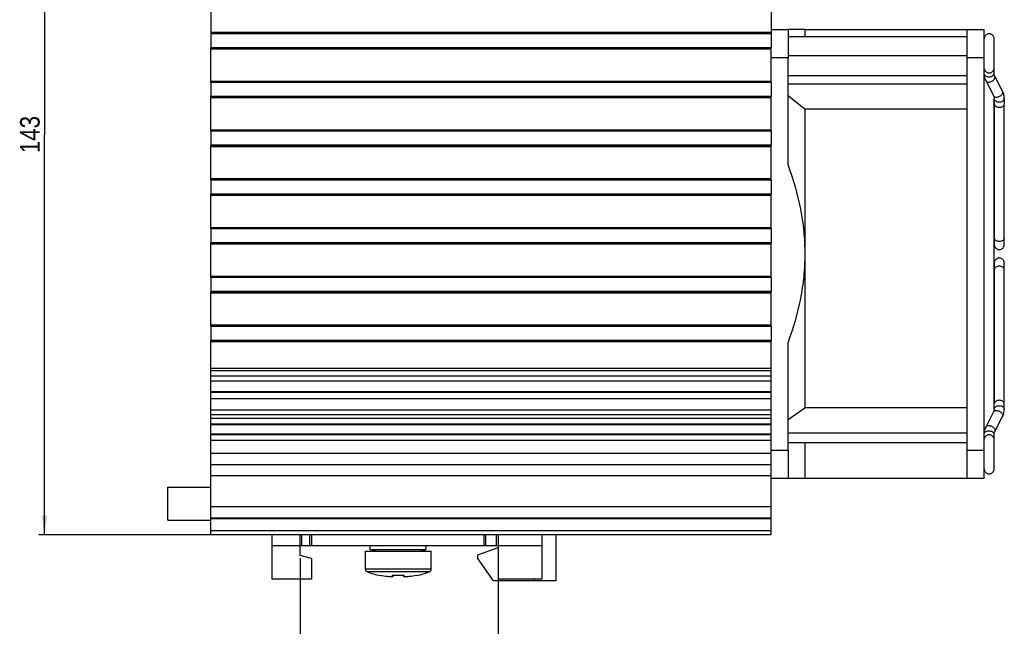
# Model space of a CAD drawing. Header units: millimetres. Extents: x 0 to 594, y 0 to 420.
# Tile 102 of 117: x 204 to 379, y 224 to 332. Entities that reach past the tile are written whole.
import ezdxf

# ---------------------------------------------------------------- set-up
doc = ezdxf.new("R2010")
doc.units = ezdxf.units.MM
doc.header["$LTSCALE"] = 32.67
doc.layers.get('0').update_dxf_attribs({"linetype": 'CONTINUOUS'})
doc.layers.add('3_ALL_AXES', color=7, linetype='CONTINUOUS')
doc.styles.get("Standard").update_dxf_attribs({"font": 'txt', "width": 0.85})
doc.dimstyles.new('DIMSTYLE_6', dxfattribs={"dimtxt": 3.5, "dimasz": 3.5, "dimexe": 1, "dimexo": 0.5, "dimgap": 0.875, "dimtad": 1, "dimdec": 4, "dimdsep": 46, "dimtxsty": 'STANDARD', "dimblk": '_FILLED', "dimblk1": '_FILLED', "dimblk2": '_FILLED', "dimcen": 0.09, "dimadec": 4, "dimazin": 2, "dimtp": 0.15, "dimtm": 0.15, "dimtfac": 1, "dimtdec": 4, "dimtofl": 0, "dimtmove": 0, "dimatfit": 3, "dimldrblk": '_FILLED', "dimfxl": 1, "dimtolj": 1, "dimarcsym": 0})
doc.dimstyles.new('DIMSTYLE_7', dxfattribs={"dimtxt": 3.5, "dimasz": 3.5, "dimexe": 1, "dimexo": 0.5, "dimgap": 0.875, "dimtad": 1, "dimdec": 0, "dimdsep": 46, "dimtxsty": 'STANDARD', "dimblk": '_FILLED', "dimblk1": '_FILLED', "dimblk2": '_FILLED', "dimcen": 0.09, "dimadec": 4, "dimazin": 2, "dimtp": 0.2, "dimtm": 0.2, "dimtfac": 1, "dimtdec": 0, "dimtofl": 0, "dimtmove": 0, "dimatfit": 3, "dimldrblk": '_FILLED', "dimfxl": 1, "dimtolj": 1, "dimarcsym": 0})

# ---------------------------------------------------------------- blocks, each defined once
blk = doc.blocks.new('_FILLED')
at = {"color": 0, "linetype": 'BYBLOCK'}
blk.add_solid([(0, 0), (-1, 0.143), (-1, -0.143)], dxfattribs=at)
blk = doc.blocks.new('*D5')
at = {"color": 2, "linetype": 'CONTINUOUS'}
for p, q in [((289.17, 237.96), (289.17, 216.07)), ((253.82, 236.16), (253.82, 216.07)), ((253.82, 217.07), (271.5, 217.07)), ((289.17, 217.07), (271.5, 217.07))]:
    blk.add_line(p, q, dxfattribs=at)
at = {"color": 2, "linetype": 'CONTINUOUS', "xscale": 3.5, "yscale": 3.5, "zscale": 3.5, "rotation": 180}
blk.add_blockref('_FILLED', (253.82, 217.07), dxfattribs=at)
at = {"color": 2, "linetype": 'CONTINUOUS', "xscale": 3.5, "yscale": 3.5, "zscale": 3.5}
blk.add_blockref('_FILLED', (289.17, 217.07), dxfattribs=at)
at = {"color": 2, "linetype": 'CONTINUOUS', "insert": (271.5, 221.45), "char_height": 3.5, "width": 18, "attachment_point": 2, "line_spacing_factor": 0.9}
blk.add_mtext('35.35', dxfattribs=at)
blk = doc.blocks.new('*D6')
at = {"color": 2, "linetype": 'CONTINUOUS'}
for p, q in [((240.91, 383.11), (207.19, 383.11)), ((208.19, 383.11), (208.19, 311.73)), ((208.19, 240.34), (208.19, 311.73)), ((337.37, 240.34), (207.19, 240.34))]:
    blk.add_line(p, q, dxfattribs=at)
at = {"color": 2, "linetype": 'CONTINUOUS', "xscale": 3.5, "yscale": 3.5, "zscale": 3.5}
for p, rotation in [((208.19, 383.11), 90), ((208.19, 240.34), 270)]:
    blk.add_blockref('_FILLED', p, dxfattribs=dict(at, rotation=rotation))
at = {"color": 2, "linetype": 'CONTINUOUS', "insert": (203.82, 311.73), "char_height": 3.5, "width": 10.875, "attachment_point": 2, "rotation": 90, "line_spacing_factor": 0.9}
blk.add_mtext('143', dxfattribs=at)

msp = doc.modelspace()

# ---------------------------------------------------------------- linework, layer by layer
at = {"color": 7, "linetype": 'CONTINUOUS'}
for p, q in [((343.87239, 330.46807), (340.87247, 330.46807)), ((375.87247, 250.46807), (375.87247, 330.46807)), ((377.66383, 323.61833), (377.66383, 328.80667)), ((340.87247, 306.24781), (340.87247, 325.46807)), ((377.64247, 322.67653), (377.64247, 323.48229)), ((377.65785, 323.52322), (377.66383, 323.62947)), ((377.64247, 322.67653), (377.64247, 322.67661)), ((379.15042, 319.48677), (377.77168, 322.16531)), ((376.17008, 321.35543), (377.5488, 318.6769)), ((377.67247, 318.18792), (377.67247, 317.23465)), ((379.47247, 318.18792), (379.47247, 317.23465)), ((377.67614, 317.23465), (377.67614, 292.12493)), ((379.46881, 292.12493), (379.46881, 317.23465)), ((343.87247, 290.46831), (343.87239, 263.02839)), ((377.67614, 288.81122), (377.67614, 263.70149)), ((379.46881, 263.70149), (379.46881, 288.81122)), ((340.87247, 255.46807), (340.87247, 274.68834)), ((377.67247, 262.74823), (377.67247, 263.70149)), ((379.47247, 262.74823), (379.47247, 263.70149)), ((340.87247, 260.90503), (343.87239, 263.02839)), ((372.87247, 263.02839), (343.87239, 263.02839)), ((377.5488, 262.25925), (376.17008, 259.58072)), ((377.77168, 258.77083), (379.15042, 261.44938)), ((340.87247, 258.52159), (372.87247, 258.52159)), ((340.87247, 256.8255), (372.87247, 256.8255)), ((343.87239, 256.8255), (343.87247, 250.46807)), ((377.64247, 257.45385), (377.64247, 258.25962)), ((377.66383, 257.30667), (377.65785, 257.41292)), ((377.66383, 252.12947), (377.66383, 257.31782)), ((340.87247, 250.46807), (343.87239, 250.46807)), ((230.22247, 242.95778), (230.22247, 248.85778)), ((230.22247, 248.85778), (237.87247, 248.85778)), ((230.22247, 242.95778), (237.87247, 242.95778)), ((248.82247, 232.45778), (248.82247, 240.34307)), ((253.82247, 236.65778), (253.82247, 240.34307)), ((254.12247, 238.45778), (254.12247, 240.34307)), ((255.52247, 238.45778), (255.52247, 240.34307)), ((255.82247, 240.34307), (255.82247, 238.45778)), ((286.67247, 238.45778), (286.67247, 240.34307)), ((286.97247, 238.45778), (286.97247, 240.34307)), ((288.87247, 238.45778), (288.87247, 240.34307)), ((289.17247, 240.34307), (289.17247, 232.45778)), ((296.92247, 240.34307), (296.92247, 232.45778)), ((299.52247, 232.15778), (299.52247, 240.34307)), ((285.52247, 236.7566), (289.17247, 238.08509)), ((255.82247, 236.12188), (253.82247, 236.65778)), ((255.82247, 236.12188), (255.82247, 232.45778)), ((285.52247, 236.1566), (285.52247, 236.7566)), ((288.32247, 232.15778), (285.52247, 236.1566)), ((255.82247, 232.45778), (248.82247, 232.45778)), ((268.06017, 233.10442), (268.07532, 233.13065)), ((270.3793, 232.96479), (270.53399, 233.12051)), ((272.11095, 233.12051), (272.26564, 232.96479)), ((274.56963, 233.13065), (274.58477, 233.10442)), ((299.52247, 232.15778), (288.32247, 232.15778)), ((296.92247, 232.45778), (289.17247, 232.45778)), ((295.52247, 232.45778), (295.52247, 232.15778))]:
    msp.add_line(p, q, dxfattribs=at)
at = {"color": 9, "linetype": 'CONTINUOUS'}
for p, q in [((248.82247, 238.45778), (253.82247, 238.45778)), ((289.17247, 238.45778), (296.92247, 238.45778)), ((277.19747, 234.23273), (265.44747, 234.23273)), ((276.88346, 233.76861), (265.76148, 233.76861))]:
    msp.add_line(p, q, dxfattribs=at)
at = {"color": 3, "linetype": 'CONTINUOUS'}
msp.add_line((253.82247, 238.45778), (289.17247, 238.45778), dxfattribs=at)
at = {"color": 7, "linetype": 'CONTINUOUS'}
for points in [[(376.77247, 329.70167), (376.75778, 329.70154), (376.64967, 329.69247), (376.54434, 329.67006), (376.44297, 329.63549), (376.34643, 329.58964), (376.25607, 329.53349), (376.17309, 329.46794), (376.09828, 329.39336), (376.03291, 329.3103), (375.97854, 329.21963), (375.93605, 329.1224), (375.90559, 329.02011), (375.88725, 328.91433), (375.88112, 328.80667)], [(377.66383, 328.80667), (377.65785, 328.91292), (377.63998, 329.01741), (377.61027, 329.1186), (377.5688, 329.21494), (377.51568, 329.30498), (377.45169, 329.38767), (377.37834, 329.46213), (377.29685, 329.52783), (377.208, 329.58439), (377.11295, 329.63094), (377.01302, 329.66652), (376.90901, 329.6903), (376.80207, 329.70113), (376.77247, 329.70167)], [(375.88725, 323.52181), (375.90559, 323.41604), (375.93605, 323.31374), (375.97854, 323.21651), (376.03291, 323.12585), (376.09828, 323.04279), (376.17309, 322.96821), (376.25607, 322.90265), (376.34643, 322.84651), (376.44297, 322.80066), (376.54434, 322.76609), (376.64967, 322.74368), (376.75778, 322.73461), (376.77247, 322.73447)], [(376.77247, 322.73447), (376.80207, 322.73501), (376.90901, 322.74584), (377.01302, 322.76962), (377.11295, 322.80521), (377.208, 322.85175), (377.29685, 322.90831), (377.37834, 322.97401), (377.45169, 323.04848), (377.51568, 323.13116), (377.5688, 323.2212), (377.61027, 323.31755), (377.63998, 323.41873), (377.65785, 323.52322)], [(375.87247, 322.27062), (375.89908, 322.11959), (375.94546, 321.92699), (376.00561, 321.73602), (376.07942, 321.54744), (376.17008, 321.35543)], [(377.77178, 322.16512), (377.74268, 322.22541), (377.71357, 322.2957), (377.6891, 322.36748), (377.66948, 322.44085), (377.6549, 322.51637), (377.64574, 322.59426), (377.64247, 322.67661)], [(377.54871, 318.67708), (377.57268, 318.62792), (377.60126, 318.56044), (377.62538, 318.49146), (377.64485, 318.42088), (377.65946, 318.34813), (377.66882, 318.27297), (377.67247, 318.18781)], [(379.47247, 318.18793), (379.46634, 318.36998), (379.44673, 318.56081), (379.41345, 318.75174), (379.36642, 318.94197), (379.30572, 319.13053), (379.23144, 319.31663), (379.15042, 319.48677)], [(377.67614, 292.12493), (377.68229, 292.01675), (377.70071, 291.91047), (377.7313, 291.80767), (377.77396, 291.70994), (377.82855, 291.61881), (377.89421, 291.53531), (377.96935, 291.46032), (378.05269, 291.39439), (378.14346, 291.33791), (378.24044, 291.29176), (378.34228, 291.25694), (378.44811, 291.23432), (378.55673, 291.22508), (378.57247, 291.22493)], [(378.57247, 291.22493), (378.60312, 291.2255), (378.71057, 291.23649), (378.81507, 291.26048), (378.91547, 291.29632), (379.01095, 291.34316), (379.10022, 291.40005), (379.18207, 291.46613), (379.25575, 291.541), (379.32003, 291.62412), (379.37338, 291.71463), (379.41502, 291.81147), (379.44486, 291.91316), (379.46281, 292.01816), (379.46881, 292.12493)], [(378.57247, 289.71122), (378.55673, 289.71107), (378.44811, 289.70183), (378.34228, 289.67921), (378.24044, 289.64438), (378.14346, 289.59824), (378.05269, 289.54175), (377.96935, 289.47583), (377.89421, 289.40084), (377.82855, 289.31733), (377.77396, 289.2262), (377.7313, 289.12848), (377.70071, 289.02568), (377.68229, 288.91939), (377.67614, 288.81122)], [(379.46881, 288.81122), (379.46281, 288.91799), (379.44486, 289.02299), (379.41502, 289.12468), (379.37338, 289.22151), (379.32003, 289.31202), (379.25575, 289.39515), (379.18207, 289.47002), (379.10022, 289.53609), (379.01095, 289.59299), (378.91547, 289.63983), (378.81507, 289.67567), (378.71057, 289.69965), (378.60312, 289.71064), (378.57247, 289.71122)], [(377.67247, 262.74834), (377.66882, 262.66318), (377.65946, 262.58802), (377.64485, 262.51526), (377.62538, 262.44468), (377.60126, 262.37571), (377.57268, 262.30823), (377.54871, 262.25906)], [(379.15042, 261.44938), (379.23144, 261.61951), (379.30572, 261.80562), (379.36642, 261.99417), (379.41345, 262.1844), (379.44673, 262.37534), (379.46634, 262.56616), (379.47247, 262.74821)], [(376.17008, 259.58072), (376.07942, 259.3887), (376.00561, 259.20013), (375.94546, 259.00916), (375.89908, 258.81656), (375.87247, 258.66552)], [(377.64247, 258.25954), (377.64574, 258.34188), (377.6549, 258.41977), (377.66948, 258.4953), (377.6891, 258.56867), (377.71357, 258.64045), (377.74268, 258.71074), (377.77178, 258.77102)], [(376.77247, 258.20167), (376.75778, 258.20154), (376.64967, 258.19247), (376.54434, 258.17006), (376.44297, 258.13549), (376.34643, 258.08964), (376.25607, 258.03349), (376.17309, 257.96794), (376.09828, 257.89336), (376.03291, 257.8103), (375.97854, 257.71963), (375.93605, 257.6224), (375.90559, 257.52011), (375.88725, 257.41433)], [(377.65785, 257.41292), (377.63998, 257.51741), (377.61027, 257.6186), (377.5688, 257.71494), (377.51568, 257.80498), (377.45169, 257.88767), (377.37834, 257.96213), (377.29685, 258.02783), (377.208, 258.08439), (377.11295, 258.13094), (377.01302, 258.16652), (376.90901, 258.1903), (376.80207, 258.20113), (376.77247, 258.20167)], [(375.88112, 252.12947), (375.88725, 252.02181), (375.90559, 251.91604), (375.93605, 251.81374), (375.97854, 251.71651), (376.03291, 251.62585), (376.09828, 251.54279), (376.17309, 251.46821), (376.25607, 251.40265), (376.34643, 251.34651), (376.44297, 251.30066), (376.54434, 251.26609), (376.64967, 251.24368), (376.75778, 251.23461), (376.77247, 251.23447)], [(376.77247, 251.23447), (376.80207, 251.23501), (376.90901, 251.24584), (377.01302, 251.26962), (377.11295, 251.30521), (377.208, 251.35175), (377.29685, 251.40831), (377.37834, 251.47401), (377.45169, 251.54848), (377.51568, 251.63116), (377.5688, 251.7212), (377.61027, 251.81755), (377.63998, 251.91873), (377.65785, 252.02322), (377.66383, 252.12947)]]:
    msp.add_lwpolyline(points, dxfattribs=at)
for centre, radius, start, end in [((377.18893, 323.61833), 0.4749, 357.4910585, 359.999716), ((377.18893, 257.31781), 0.4749, 0.000284, 2.5089415), ((265.94747, 234.23273), 0.5, 180, 248.1618847), ((276.69747, 234.23273), 0.5, 291.8381153, 360), ((253.29908, 250.76619), 24.6703, 313.6369869, 313.8155789), ((289.31762, 250.73642), 24.62926, 226.1838822, 226.3627705)]:
    msp.add_arc(centre, radius, start, end, dxfattribs=at)
for points in [[(375.87247, 323.46076), (375.88449, 323.42914), (375.89979, 323.39863), (375.91749, 323.36981)], [(375.91749, 257.56634), (375.89979, 257.53751), (375.88449, 257.50701), (375.87247, 257.47539)], [(272.33274, 233.13065), (271.99633, 233.113), (271.32247, 233.09584), (270.64861, 233.113), (270.31221, 233.13065)]]:
    msp.add_open_spline(points, degree=3, dxfattribs=at)
at = {"color": 9, "linetype": 'CONTINUOUS'}
for points, knots in [([(375.87247, 322.51896), (375.93396, 322.35725), (376.1649, 322.15096), (376.53488, 322.04611), (376.85398, 322.03471), (377.16064, 322.09648), (377.41659, 322.23771), (377.5931, 322.43527), (377.64247, 322.59931), (377.64247, 322.67653)], [0, 0, 0, 0, 0.231242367, 0.368632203, 0.512909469, 0.653390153, 0.781938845, 0.896788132, 1, 1, 1, 1]), ([(376.17026, 321.35507), (376.20291, 321.29164), (376.30962, 321.17518), (376.54238, 321.08475), (376.82058, 321.08504), (377.11258, 321.15914), (377.39004, 321.29921), (377.61584, 321.49868), (377.76967, 321.72699), (377.8167, 321.89826), (377.8167, 321.97785)], [0, 0, 0, 0, 0.098746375, 0.208803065, 0.33630345, 0.47760877, 0.622715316, 0.762399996, 0.889834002, 1, 1, 1, 1]), ([(377.8167, 321.97785), (377.8167, 321.99445), (377.81303, 322.05894), (377.79371, 322.12248), (377.77178, 322.16512)], [0, 0, 0, 0, 0.25708476, 1, 1, 1, 1]), ([(377.5488, 318.6769), (377.58145, 318.61347), (377.68816, 318.497), (377.92092, 318.40657), (378.19913, 318.40686), (378.49112, 318.48096), (378.76859, 318.62103), (378.99438, 318.8205), (379.14822, 319.04881), (379.19524, 319.22009), (379.19524, 319.29968)], [0, 0, 0, 0, 0.098746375, 0.208803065, 0.33630345, 0.47760877, 0.622715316, 0.762399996, 0.889834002, 1, 1, 1, 1]), ([(377.67247, 318.18781), (377.6725, 318.10366), (377.73184, 317.92402), (377.93784, 317.71608), (378.23221, 317.58115), (378.57255, 317.54003), (378.91288, 317.58119), (379.20722, 317.71616), (379.41317, 317.92413), (379.47247, 318.10377), (379.47247, 318.18792)], [0, 0, 0, 0, 0.104729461, 0.222691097, 0.355640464, 0.500010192, 0.644376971, 0.77731985, 0.895274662, 1, 1, 1, 1]), ([(379.19524, 319.29968), (379.19524, 319.31625), (379.19158, 319.38068), (379.1723, 319.44416), (379.15042, 319.48677)], [0, 0, 0, 0, 0.257081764, 1, 1, 1, 1]), ([(377.67614, 317.23465), (377.67614, 317.15046), (377.72641, 316.96867), (377.93897, 316.76285), (378.23267, 316.63185), (378.45707, 316.59826), (378.57247, 316.59826)], [0, 0, 0, 0, 0.209576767, 0.444008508, 0.712743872, 1, 1, 1, 1]), ([(378.57247, 316.59826), (378.68787, 316.59826), (378.91227, 316.63185), (379.20597, 316.76284), (379.41853, 316.96867), (379.46881, 317.15046), (379.46881, 317.23465)], [0, 0, 0, 0, 0.287256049, 0.555991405, 0.790423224, 1, 1, 1, 1]), ([(378.57247, 292.6601), (378.45707, 292.6601), (378.23267, 292.69369), (377.93897, 292.82469), (377.72641, 293.03052), (377.67614, 293.21231), (377.67614, 293.2965)], [0, 0, 0, 0, 0.287256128, 0.555991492, 0.790423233, 1, 1, 1, 1]), ([(379.46881, 293.2965), (379.46881, 293.21231), (379.41853, 293.03052), (379.20597, 292.82469), (378.91227, 292.69369), (378.68787, 292.6601), (378.57247, 292.6601)], [0, 0, 0, 0, 0.209576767, 0.444008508, 0.712743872, 1, 1, 1, 1]), ([(378.57247, 288.27604), (378.45707, 288.27604), (378.23267, 288.24245), (377.93897, 288.11145), (377.72641, 287.90562), (377.67614, 287.72384), (377.67614, 287.63965)], [0, 0, 0, 0, 0.287256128, 0.555991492, 0.790423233, 1, 1, 1, 1]), ([(379.46881, 287.63965), (379.46881, 287.72384), (379.41853, 287.90562), (379.20597, 288.11145), (378.91227, 288.24245), (378.68787, 288.27604), (378.57247, 288.27604)], [0, 0, 0, 0, 0.209576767, 0.444008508, 0.712743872, 1, 1, 1, 1]), ([(378.57247, 264.33789), (378.45707, 264.33789), (378.23268, 264.3043), (377.93898, 264.1733), (377.72642, 263.96748), (377.67614, 263.78569), (377.67614, 263.7015)], [0, 0, 0, 0, 0.287255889, 0.555991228, 0.790423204, 1, 1, 1, 1]), ([(379.46881, 263.70149), (379.46881, 263.78569), (379.41853, 263.96747), (379.20597, 264.1733), (378.91227, 264.3043), (378.68787, 264.33789), (378.57247, 264.33789)], [0, 0, 0, 0, 0.209576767, 0.444008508, 0.712743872, 1, 1, 1, 1]), ([(377.5488, 262.25925), (377.58145, 262.32268), (377.68816, 262.43914), (377.92092, 262.52958), (378.19913, 262.52928), (378.49112, 262.45519), (378.76859, 262.31511), (378.99438, 262.11564), (379.14822, 261.88734), (379.19524, 261.71606), (379.19524, 261.63647)], [0, 0, 0, 0, 0.098746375, 0.208803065, 0.33630345, 0.47760877, 0.622715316, 0.762399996, 0.889834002, 1, 1, 1, 1]), ([(377.67247, 262.74834), (377.6725, 262.83249), (377.73184, 263.01212), (377.93784, 263.22007), (378.23221, 263.355), (378.57255, 263.39612), (378.91288, 263.35496), (379.20722, 263.21999), (379.41317, 263.01202), (379.47247, 262.83237), (379.47247, 262.74823)], [0, 0, 0, 0, 0.104729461, 0.222691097, 0.355640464, 0.500010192, 0.644376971, 0.77731985, 0.895274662, 1, 1, 1, 1]), ([(379.19524, 261.63647), (379.19524, 261.61989), (379.19158, 261.55546), (379.1723, 261.49199), (379.15042, 261.44938)], [0, 0, 0, 0, 0.257081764, 1, 1, 1, 1]), ([(375.87247, 258.41719), (375.93396, 258.5789), (376.1649, 258.78519), (376.53488, 258.89003), (376.85398, 258.90144), (377.16064, 258.83966), (377.41659, 258.69843), (377.5931, 258.50088), (377.64247, 258.33684), (377.64247, 258.25962)], [0, 0, 0, 0, 0.231242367, 0.368632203, 0.512909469, 0.653390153, 0.781938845, 0.896788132, 1, 1, 1, 1]), ([(376.17026, 259.58107), (376.20291, 259.6445), (376.30962, 259.76096), (376.54238, 259.8514), (376.82058, 259.8511), (377.11258, 259.77701), (377.39004, 259.63693), (377.61584, 259.43746), (377.76967, 259.20916), (377.8167, 259.03788), (377.8167, 258.95829)], [0, 0, 0, 0, 0.098746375, 0.208803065, 0.33630345, 0.47760877, 0.622715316, 0.762399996, 0.889834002, 1, 1, 1, 1]), ([(377.8167, 258.95829), (377.8167, 258.9417), (377.81303, 258.8772), (377.79371, 258.81367), (377.77178, 258.77102)], [0, 0, 0, 0, 0.25708476, 1, 1, 1, 1])]:
    msp.add_open_spline(points, degree=3, knots=knots, dxfattribs=at)
at = {"color": 7, "linetype": 'CONTINUOUS'}
for points, knots in [([(340.87247, 306.24781), (341.79849, 303.72456), (342.93581, 299.83193), (343.73541, 294.50763), (343.87233, 291.8157), (343.87239, 290.47079)], [0, 0, 0, 0, 0.499811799, 0.749906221, 1, 1, 1, 1]), ([(343.87239, 290.47079), (343.87251, 289.12543), (343.73587, 286.43257), (342.93642, 281.10642), (341.79881, 277.21243), (340.87247, 274.68834)], [0, 0, 0, 0, 0.250093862, 0.500188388, 1, 1, 1, 1]), ([(268.07532, 233.13065), (268.50653, 233.05005), (269.25546, 232.95131), (270.00881, 232.91755), (270.32373, 232.91164)], [0, 0, 0, 0, 0.582068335, 1, 1, 1, 1]), ([(270.32373, 232.91164), (270.32138, 232.91611), (270.31836, 232.93384), (270.31543, 232.97396), (270.31348, 233.04233), (270.3126, 233.09792), (270.31219, 233.13063)], [0, 0, 0, 0, 0.068992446, 0.240030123, 0.553286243, 1, 1, 1, 1]), ([(272.32121, 232.91164), (272.63616, 232.91755), (273.38951, 232.95131), (274.13843, 233.05005), (274.56963, 233.13065)], [0, 0, 0, 0, 0.417958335, 1, 1, 1, 1]), ([(272.33275, 233.13063), (272.33234, 233.0979), (272.33146, 233.04221), (272.3295, 232.97379), (272.32657, 232.93368), (272.32354, 232.91606), (272.32121, 232.91164)], [0, 0, 0, 0, 0.446917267, 0.761379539, 0.931785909, 1, 1, 1, 1])]:
    msp.add_open_spline(points, degree=3, knots=knots, dxfattribs=at)
at = {"layer": '3_ALL_AXES', "color": 7, "linetype": 'CONTINUOUS'}
for p, q in [((237.87247, 340.46807), (237.87247, 329.73678)), ((337.87247, 340.46807), (337.87247, 329.73678)), ((337.87247, 330.46807), (340.87247, 330.46807)), ((340.87247, 330.46807), (340.87247, 325.46807)), ((343.87239, 330.46807), (375.87247, 330.46807)), ((343.87247, 330.46807), (343.87239, 329.22441)), ((372.87247, 250.46807), (372.87247, 330.46807)), ((237.87247, 329.98066), (337.87247, 329.98066)), ((237.87247, 329.82442), (337.87247, 329.82442)), ((237.87247, 329.72307), (237.87247, 327.22307)), ((337.87247, 329.72307), (237.87247, 329.72307)), ((337.87247, 329.72307), (337.87247, 327.22307)), ((340.87247, 329.22441), (372.87247, 329.22441)), ((337.87247, 327.22307), (237.87247, 327.22307)), ((237.87247, 321.03678), (237.87247, 327.20936)), ((337.87247, 327.12172), (237.87247, 327.12172)), ((337.87247, 326.96548), (237.87247, 326.96548)), ((337.87247, 321.03678), (337.87247, 327.20936)), ((340.87247, 325.83745), (372.87247, 325.83745)), ((377.67247, 322.42965), (377.67247, 325.26807)), ((340.87247, 322.28846), (372.87247, 322.28846)), ((237.87247, 321.28066), (337.87247, 321.28066)), ((237.87247, 321.12442), (337.87247, 321.12442)), ((237.87247, 321.02307), (237.87247, 318.52307)), ((337.87247, 321.02307), (237.87247, 321.02307)), ((337.87247, 321.02307), (337.87247, 318.52307)), ((340.87247, 320.75223), (372.87247, 320.75223)), ((337.87247, 318.52307), (237.87247, 318.52307)), ((237.87247, 312.33678), (237.87247, 318.50936)), ((337.87247, 318.42172), (237.87247, 318.42172)), ((337.87247, 318.26548), (237.87247, 318.26548)), ((337.87247, 312.33678), (337.87247, 318.50936)), ((377.67247, 262.74834), (377.67247, 318.18792)), ((372.87247, 316.29154), (343.87239, 316.29154)), ((343.87239, 316.29154), (343.87247, 290.46831)), ((237.87247, 312.58066), (337.87247, 312.58066)), ((237.87247, 312.42442), (337.87247, 312.42442)), ((237.87247, 312.32307), (237.87247, 309.82307)), ((337.87247, 312.32307), (237.87247, 312.32307)), ((337.87247, 312.32307), (337.87247, 309.82307)), ((337.87247, 309.82307), (237.87247, 309.82307)), ((237.87247, 303.63678), (237.87247, 309.80936)), ((337.87247, 309.72172), (237.87247, 309.72172)), ((337.87247, 309.56548), (237.87247, 309.56548)), ((337.87247, 303.63678), (337.87247, 309.80936)), ((237.87247, 303.88066), (337.87247, 303.88066)), ((237.87247, 303.72442), (337.87247, 303.72442)), ((237.87247, 303.62307), (237.87247, 301.12307)), ((337.87247, 303.62307), (237.87247, 303.62307)), ((337.87247, 303.62307), (337.87247, 301.12307)), ((337.87247, 301.12307), (237.87247, 301.12307)), ((237.87247, 294.93678), (237.87247, 301.10936)), ((337.87247, 301.02172), (237.87247, 301.02172)), ((337.87247, 300.86548), (237.87247, 300.86548)), ((337.87247, 294.93678), (337.87247, 301.10936)), ((237.87247, 295.18066), (337.87247, 295.18066)), ((237.87247, 295.02442), (337.87247, 295.02442)), ((237.87247, 294.92307), (237.87247, 292.42307)), ((337.87247, 294.92307), (237.87247, 294.92307)), ((337.87247, 294.92307), (337.87247, 292.42307)), ((337.87247, 292.42307), (237.87247, 292.42307)), ((237.87247, 286.23678), (237.87247, 292.40936)), ((337.87247, 292.32172), (237.87247, 292.32172)), ((337.87247, 292.16548), (237.87247, 292.16548)), ((337.87247, 286.23678), (337.87247, 292.40936)), ((237.87247, 286.48066), (337.87247, 286.48066)), ((237.87247, 286.32442), (337.87247, 286.32442)), ((237.87247, 286.22307), (237.87247, 283.72307)), ((337.87247, 286.22307), (237.87247, 286.22307)), ((337.87247, 286.22307), (337.87247, 283.72307)), ((337.87247, 283.72307), (237.87247, 283.72307)), ((237.87247, 277.53678), (237.87247, 283.70936)), ((337.87247, 283.62172), (237.87247, 283.62172)), ((337.87247, 283.46548), (237.87247, 283.46548)), ((337.87247, 277.53678), (337.87247, 283.70936)), ((237.87247, 277.78066), (337.87247, 277.78066)), ((237.87247, 277.62442), (337.87247, 277.62442)), ((237.87247, 277.52307), (237.87247, 275.02307)), ((337.87247, 277.52307), (237.87247, 277.52307)), ((337.87247, 277.52307), (337.87247, 275.02307)), ((337.87247, 275.02307), (237.87247, 275.02307)), ((237.87247, 240.34307), (237.87247, 275.00936)), ((337.87247, 274.92172), (237.87247, 274.92172)), ((337.87247, 274.76548), (237.87247, 274.76548)), ((337.87247, 264.65899), (337.87247, 275.00936)), ((337.87247, 267.73726), (237.87247, 267.73726)), ((337.87247, 265.85978), (237.87247, 265.85978)), ((337.87247, 265.74412), (237.87247, 265.74412)), ((237.87247, 264.65846), (337.87247, 264.65846)), ((337.87247, 240.34307), (337.87247, 264.65846)), ((337.87247, 262.57103), (237.87247, 262.57103)), ((377.67247, 255.66807), (377.67247, 258.50649)), ((340.87247, 255.46807), (340.87247, 250.46807)), ((337.87247, 252.84307), (237.87247, 252.84307)), ((337.87247, 250.46807), (340.87247, 250.46807)), ((343.87239, 250.46807), (375.87247, 250.46807)), ((337.87247, 243.34307), (237.87247, 243.34307)), ((337.87247, 240.34307), (237.87247, 240.34307)), ((265.44747, 237.45778), (277.19747, 237.45778)), ((265.44747, 234.23273), (265.44747, 237.45778)), ((266.32247, 237.75778), (266.32247, 238.45778)), ((267.40247, 237.45778), (266.32247, 237.75778)), ((266.32247, 237.75778), (276.32247, 237.75778)), ((275.24247, 237.45778), (276.32247, 237.75778)), ((276.32247, 237.75778), (276.32247, 238.45778)), ((277.19747, 234.23273), (277.19747, 237.45778))]:
    msp.add_line(p, q, dxfattribs=at)
at = {"layer": '3_ALL_AXES', "color": 9, "linetype": 'CONTINUOUS'}
for p, q in [((337.87247, 329.89302), (237.87247, 329.89302)), ((337.87247, 327.05312), (237.87247, 327.05312)), ((337.87247, 325.46807), (340.87247, 325.46807)), ((372.87247, 325.46807), (375.87247, 325.46807)), ((337.87247, 321.19302), (237.87247, 321.19302)), ((337.87247, 318.35312), (237.87247, 318.35312)), ((337.87247, 312.49302), (237.87247, 312.49302)), ((337.87247, 309.65312), (237.87247, 309.65312)), ((337.87247, 303.79302), (237.87247, 303.79302)), ((337.87247, 300.95312), (237.87247, 300.95312)), ((337.87247, 295.09302), (237.87247, 295.09302)), ((337.87247, 292.25312), (237.87247, 292.25312)), ((337.87247, 286.39302), (237.87247, 286.39302)), ((337.87247, 283.55312), (237.87247, 283.55312)), ((337.87247, 277.69302), (237.87247, 277.69302)), ((337.87247, 274.85312), (237.87247, 274.85312)), ((237.87247, 270.06395), (337.87247, 270.06395)), ((337.87247, 269.57793), (237.87247, 269.57793)), ((337.87247, 268.61805), (237.87247, 268.61805)), ((337.87247, 261.77341), (237.87247, 261.77341)), ((337.87247, 261.10877), (237.87247, 261.10877)), ((337.87247, 260.10938), (237.87247, 260.10938)), ((337.87247, 259.96114), (237.87247, 259.96114)), ((337.87247, 258.32502), (237.87247, 258.32502)), ((337.87247, 258.17678), (237.87247, 258.17678)), ((337.87247, 257.17739), (237.87247, 257.17739)), ((337.87247, 254.84307), (237.87247, 254.84307)), ((337.87247, 255.46807), (340.87247, 255.46807)), ((372.87247, 255.46807), (375.87247, 255.46807)), ((337.87247, 250.84307), (237.87247, 250.84307)), ((337.87247, 245.34307), (237.87247, 245.34307)), ((337.87247, 243.19663), (237.87247, 243.19663)), ((337.87247, 241.07531), (237.87247, 241.07531))]:
    msp.add_line(p, q, dxfattribs=at)
at = {"layer": '3_ALL_AXES', "color": 7, "linetype": 'CONTINUOUS'}
for centre, radius, start, end in [((376.77247, 325.26807), 0.9, 0, 7.8081779), ((376.77247, 255.66807), 0.9, 352.1918221, 360), ((270.22514, 244.90706), 11.99955, 248.1618847, 259.6057535), ((272.41981, 244.90706), 11.99955, 280.3942465, 291.8381153)]:
    msp.add_arc(centre, radius, start, end, dxfattribs=at)
msp.add_open_spline([(343.87239, 316.29154), (342.87285, 317.07574), (341.87285, 317.85934), (340.87247, 318.64246)], degree=3, dxfattribs=at)

# ---------------------------------------------------------------- dimensions: what is measured, and where the dimension line sits
at = {"color": 2, "linetype": 'CONTINUOUS'}
for base, p1, p2, angle, dimstyle, picture, middle in [((208.1946, 240.34307), (241.40771, 383.10778), (337.87247, 240.34307), 270, 'DIMSTYLE_7', '*D6', (208.1946, 311.22542)), ((253.82247, 217.07416), (289.17247, 238.45778), (253.82247, 236.65778), 180, 'DIMSTYLE_6', '*D5', (270.99747, 217.07416))]:
    dim = msp.add_linear_dim(base=base, p1=p1, p2=p2, angle=angle, dimstyle=dimstyle, dxfattribs=at)
    dim.commit()
    dim.dimension.update_dxf_attribs({"geometry": picture, "text_midpoint": middle, "dimtype": 160})

doc.saveas('drawing.dxf')
